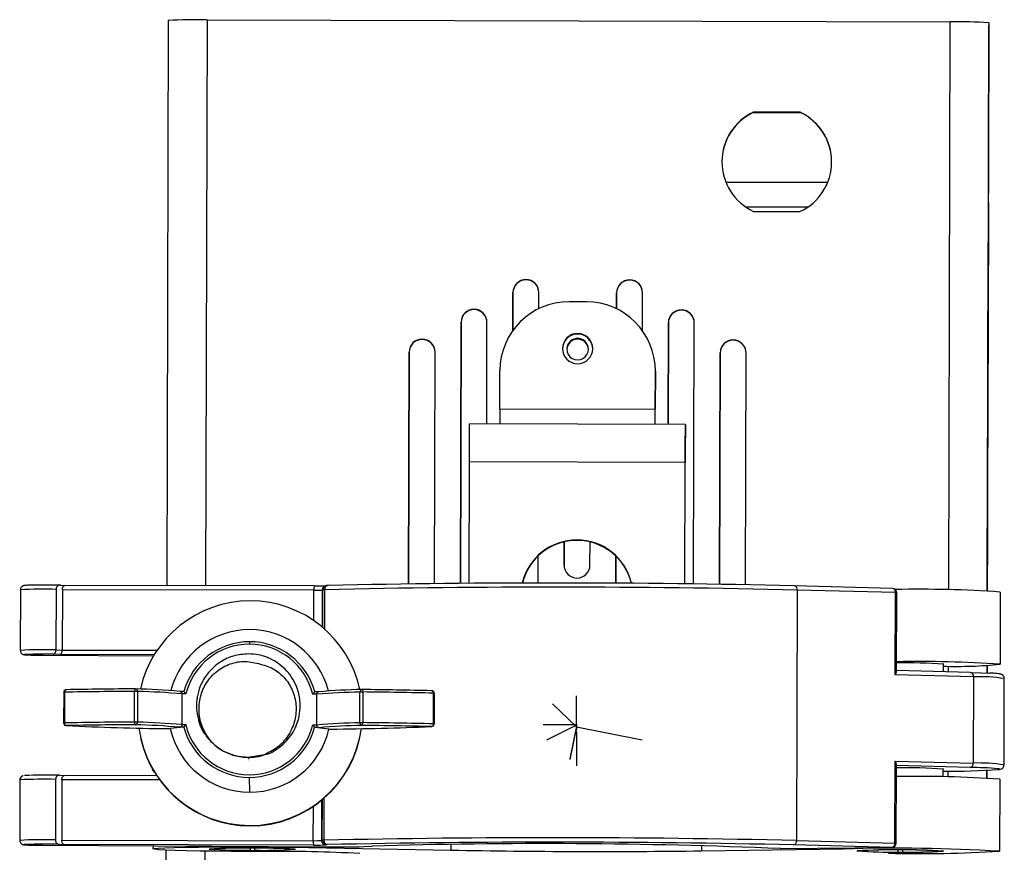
# Model space of a CAD drawing. Header units: millimetres. Extents: x -158 to 45, y -377 to 44.
# Tile 9 of 9: x -86 to 28, y -53 to 44. Entities that reach past the tile are written whole.
import ezdxf

# ---------------------------------------------------------------- set-up
doc = ezdxf.new("R2010")
doc.units = ezdxf.units.MM
doc.header["$PDSIZE"] = -1

msp = doc.modelspace()

# ---------------------------------------------------------------- linework, layer by layer
at = {"color": 7, "linetype": 'Continuous', "lineweight": 25}
for p, q in [((-68.38, 43.49), (-68.56, -21.91)), ((-63.88, 43.58), (-64.06, -21.91)), ((-63.88, 43.58), (22.12, 43.34)), ((22.12, 43.34), (21.94, -22.4)), ((26.62, 43.23), (26.44, -22.52)), ((26.57, 26.12), (26.61, 42.4)), ((26.61, 42.4), (26.62, 42.79)), ((26.62, 43.23), (26.62, 42.95)), ((4.78, 32.89), (-0.61, 32.91)), ((-0.61, 32.87), (-0.61, 32.91)), ((-0.61, 32.87), (4.78, 32.86)), ((4.78, 32.86), (4.78, 32.89)), ((-3.83, 24.81), (7.96, 24.78)), ((-1.55, 21.94), (5.66, 21.92)), ((26.56, 21.83), (26.44, -22.52)), ((-0.64, 21.41), (4.75, 21.4)), ((26.49, -1.89), (26.56, 20.91)), ((26.56, 20.84), (26.49, -1.96)), ((26.54, 14.75), (26.56, 20.98)), ((26.56, 20.91), (26.54, 14.68)), ((-26.97, 13.49), (-26.97, 13.52)), ((-14.97, 13.46), (-14.97, 13.49)), ((-28.47, 12.03), (-28.48, 7.64)), ((-28.48, 7.64), (-28.47, 11.99)), ((-28.47, 11.99), (-28.47, 12.03)), ((-25.47, 10.16), (-25.47, 12.02)), ((-25.47, 11.98), (-25.47, 12.02)), ((-16.47, 11.99), (-16.47, 10.14)), ((-16.47, 11.96), (-16.47, 11.99)), ((-16.47, 10.14), (-16.47, 11.96)), ((-13.48, 7.6), (-13.47, 11.99)), ((-13.47, 11.95), (-13.47, 11.99)), ((-19.97, 10.95), (-21.97, 10.96)), ((-32.97, 10.04), (-32.97, 10.08)), ((-8.97, 9.98), (-8.97, 10.01)), ((-34.48, 8.58), (-34.56, -21.64)), ((-34.56, -21.64), (-34.48, 8.55)), ((-34.48, 8.55), (-34.48, 8.58)), ((-31.51, -3.19), (-31.48, 8.57)), ((-31.48, 8.54), (-31.48, 8.57)), ((-10.48, 8.52), (-10.51, -3.25)), ((-10.51, -3.25), (-10.48, 8.48)), ((-10.48, 8.48), (-10.48, 8.52)), ((-7.56, -21.72), (-7.48, 8.51)), ((-7.48, 8.47), (-7.48, 8.51)), ((26.45, -18.25), (26.52, 8.75)), ((26.52, 8.68), (26.45, -18.32)), ((26.45, -18.53), (26.52, 8.47)), ((26.52, 8.4), (26.45, -18.6)), ((26.49, -2.17), (26.52, 8.33)), ((26.52, 8.26), (26.49, -2.24)), ((-38.98, 6.59), (-38.98, 6.63)), ((-20.98, 6.62), (-20.98, 6.72)), ((-2.98, 6.5), (-2.98, 6.53)), ((-40.49, 5.13), (-40.56, -21.7)), ((-40.56, -21.7), (-40.49, 5.1)), ((-40.49, 5.1), (-40.49, 5.13)), ((-37.56, -21.67), (-37.49, 5.13)), ((-37.49, 5.09), (-37.49, 5.13)), ((-4.49, 5.04), (-4.56, -21.76)), ((-4.56, -21.76), (-4.49, 5)), ((-4.49, 5), (-4.49, 5.04)), ((-1.56, -21.81), (-1.49, 5.03)), ((-1.49, 4.99), (-1.49, 5.03)), ((-30.01, -1.44), (-29.99, 2.98)), ((-11.99, 2.93), (-12.01, -1.49)), ((-12.01, -1.55), (-11.99, 2.87)), ((-11.99, 2.87), (-11.99, 2.93)), ((-30.01, -1.44), (-12.01, -1.49)), ((-8.51, -3.25), (-33.51, -3.19)), ((-8.52, -5.82), (-8.51, -3.33)), ((-8.51, -3.26), (-8.51, -3.33)), ((-8.52, -5.75), (-8.52, -5.82)), ((-33.56, -21.64), (-33.52, -7.58)), ((-8.52, -7.65), (-33.52, -7.58)), ((-8.56, -21.7), (-8.52, -7.65)), ((-8.56, -21.7), (-8.52, -7.71)), ((26.44, -22.52), (26.48, -7.89)), ((26.48, -7.96), (26.44, -22.52)), ((26.44, -22.52), (26.48, -8.17)), ((26.48, -8.24), (26.44, -22.52)), ((-22.55, -16.84), (-22.56, -19.52)), ((-22.56, -19.52), (-22.55, -16.84)), ((-19.56, -19.52), (-19.55, -16.85)), ((-25.56, -21.61), (-25.55, -18.47)), ((-16.55, -18.49), (-16.56, -21.64)), ((-16.56, -21.64), (-16.55, -18.49)), ((-85.49, -22.39), (-85.51, -29.39)), ((-81.36, -22.34), (-81.38, -29.34)), ((-80.87, -21.86), (-80.36, -21.88)), ((-80.63, -22.37), (-80.65, -29.37)), ((-51.51, -22.43), (-80.63, -22.37)), ((-51.49, -21.94), (-80.36, -21.88)), ((-51.52, -25.96), (-51.51, -22.43)), ((-51.49, -21.94), (-51.49, -21.94)), ((-50.55, -22.41), (-50.56, -26.69)), ((-50.48, -22.39), (-50.55, -22.41)), ((-50.49, -26.75), (-50.48, -22.39)), ((-50.29, -22.38), (-50.3, -26.91)), ((-50.11, -21.91), (-50.18, -21.93)), ((-50.1, -21.91), (-50.11, -21.91)), ((4.09, -21.93), (4.1, -21.93)), ((15.48, -22.22), (4.1, -21.93)), ((4.44, -22.42), (4.36, -51.41)), ((15.82, -22.71), (4.44, -22.42)), ((15.79, -32.21), (15.82, -22.71)), ((15.94, -31.87), (15.96, -22.72)), ((27.94, -22.65), (27.91, -31)), ((-81.38, -29.34), (-80.65, -29.37)), ((-80.65, -29.37), (-69.67, -29.39)), ((-82.86, -29.95), (-70.08, -30.03)), ((-82.86, -29.95), (-82.86, -29.95)), ((-82.86, -29.95), (-70.08, -30.03)), ((-80.94, -29.88), (-81.72, -29.84)), ((-70, -29.9), (-80.94, -29.88)), ((-70.08, -30.03), (-70.08, -30.04)), ((24.5, -31.95), (15.94, -31.73)), ((21.34, -30.96), (21.34, -31.87)), ((21.34, -31), (21.41, -30.98)), ((21.91, -31.22), (21.91, -31.88)), ((26.41, -31.13), (26.41, -32.01)), ((26.41, -32.01), (26.41, -31.13)), ((26.41, -31.13), (26.41, -32.01)), ((26.41, -32.01), (26.41, -31.13)), ((26.41, -31.13), (26.41, -32.01)), ((26.41, -31.13), (26.41, -32.01)), ((26.41, -32.01), (26.41, -31.13)), ((26.41, -31.13), (26.41, -32.01)), ((26.41, -32.01), (26.41, -31.13)), ((26.41, -31.13), (26.41, -32.01)), ((24.84, -32.44), (15.79, -32.21)), ((24.84, -32.44), (24.81, -42.44)), ((28.38, -42.65), (28.41, -32.65)), ((-72.28, -37.7), (-72.27, -34.15)), ((-71.93, -34.15), (-71.94, -37.7)), ((-66.58, -34.15), (-67.05, -34.15)), ((-50.9, -34.19), (-51.4, -34.19)), ((-46.24, -33.73), (-46.25, -33.68)), ((-46.19, -33.93), (-46.24, -33.73)), ((-45.95, -33.92), (-45.94, -33.92)), ((-80.48, -34.25), (-80.49, -37.8)), ((-80.4, -34.25), (-80.4, -37.8)), ((-66.8, -34.44), (-66.81, -37.99)), ((-66.35, -34.44), (-66.8, -34.44)), ((-53.26, -34.44), (-53.26, -34.43)), ((-53.25, -34.48), (-53.25, -34.47)), ((-53.24, -34.52), (-53.24, -34.51)), ((-53.23, -34.56), (-53.23, -34.55)), ((-53.22, -34.6), (-53.22, -34.59)), ((-53.21, -34.63), (-53.22, -34.63)), ((-53.2, -34.67), (-53.21, -34.67)), ((-53.2, -34.71), (-53.2, -34.71)), ((-53.19, -34.75), (-53.19, -34.75)), ((-53.18, -34.79), (-53.18, -34.79)), ((-53.17, -34.83), (-53.17, -34.83)), ((-51.2, -34.48), (-51.65, -34.48)), ((-51.2, -34.48), (-51.21, -38.03)), ((-46.2, -37.77), (-46.19, -34.22)), ((-45.85, -34.22), (-45.86, -37.77)), ((-37.68, -37.91), (-37.67, -34.36)), ((-37.59, -34.36), (-37.6, -37.91)), ((-64.95, -37.16), (-64.95, -37.17)), ((-64.94, -37.2), (-64.94, -37.21)), ((-64.93, -37.24), (-64.93, -37.25)), ((-64.92, -37.28), (-64.92, -37.29)), ((-64.91, -37.32), (-64.91, -37.33)), ((-64.9, -37.36), (-64.9, -37.37)), ((-64.89, -37.4), (-64.89, -37.4)), ((-64.88, -37.44), (-64.88, -37.44)), ((-64.87, -37.48), (-64.87, -37.48)), ((-64.86, -37.52), (-64.86, -37.52)), ((-64.85, -37.56), (-64.85, -37.56)), ((-64.84, -37.6), (-64.84, -37.6)), ((-80.21, -38.1), (-80.19, -38.1)), ((-68.38, -38.45), (-68.16, -38.45)), ((-68.38, -38.45), (-68.16, -38.45)), ((-68.38, -38.45), (-68.38, -38.45)), ((-66.6, -38.3), (-68.15, -38.45)), ((-66.6, -38.3), (-67.05, -38.3)), ((-66.81, -37.99), (-66.36, -37.99)), ((-51.66, -38.03), (-51.21, -38.03)), ((-50.96, -38.34), (-51.41, -38.34)), ((-49.79, -38.5), (-51.41, -38.34)), ((-49.78, -38.5), (-49.55, -38.5)), ((-49.78, -38.5), (-49.55, -38.5)), ((-49.55, -38.5), (-49.55, -38.5)), ((-37.9, -38.21), (-37.88, -38.21)), ((-71.55, -39.64), (-71.54, -39.69)), ((-57.28, -41.5), (-59.12, -41.78)), ((-59.12, -41.78), (-59.12, -41.78)), ((-59.12, -41.81), (-59.11, -41.82)), ((-59.11, -41.85), (-59.11, -41.86)), ((-59.1, -41.89), (-59.1, -41.9)), ((-59.09, -41.93), (-59.09, -41.94)), ((-59.08, -41.97), (-59.08, -41.98)), ((-59.07, -42.01), (-59.07, -42.02)), ((-59.06, -42.05), (-59.06, -42.06)), ((-59.04, -42.13), (-59.04, -42.14)), ((-59.03, -42.17), (-59.03, -42.18)), ((-59.02, -42.21), (-59.02, -42.22)), ((15.74, -51.7), (15.76, -42.21)), ((15.76, -42.21), (24.81, -42.44)), ((15.88, -51.71), (15.91, -42.57)), ((24.46, -42.95), (15.91, -42.73)), ((21.31, -43.11), (21.31, -44.04)), ((21.31, -43.15), (21.36, -43.14)), ((21.36, -43.12), (21.36, -43.14)), ((26.38, -43.28), (26.38, -44.16)), ((26.38, -43.28), (26.38, -44.16)), ((26.38, -44.16), (26.38, -43.28)), ((26.38, -43.28), (26.38, -44.16)), ((26.38, -44.16), (26.38, -43.28)), ((26.38, -43.28), (26.38, -44.16)), ((26.38, -44.16), (26.38, -43.28)), ((26.38, -43.28), (26.38, -44.16)), ((26.38, -44.16), (26.38, -43.28)), ((26.38, -43.28), (26.38, -44.16)), ((-85.55, -44.39), (-85.57, -51.38)), ((-85.54, -44.38), (-85.55, -44.39)), ((-81.42, -44.33), (-81.44, -51.33)), ((-80.93, -43.85), (-80.42, -43.88)), ((-80.69, -44.36), (-80.71, -51.36)), ((-69.38, -44.39), (-80.69, -44.36)), ((-69.72, -43.9), (-80.42, -43.88)), ((-59.02, -44.09), (-58.99, -45.81)), ((21.88, -43.37), (21.88, -44.05)), ((27.88, -44.3), (27.85, -52.65)), ((-50.56, -51.38), (-50.54, -46.67)), ((-50.36, -46.52), (-50.37, -51.37)), ((-51.59, -51.42), (-51.58, -47.46)), ((-50.62, -46.73), (-50.63, -51.4)), ((-58.94, -49.66), (-58.92, -49.71)), ((-82.92, -51.95), (-50.3, -52.14)), ((-82.92, -51.95), (-50.3, -52.14)), ((-82.92, -51.95), (-82.92, -51.95)), ((-80.95, -51.85), (-80.44, -51.87)), ((-80.71, -51.36), (-51.59, -51.42)), ((-51.57, -51.93), (-80.44, -51.87)), ((-70.14, -52.03), (-70.15, -52.38)), ((-63.58, -52.38), (-63.58, -52.39)), ((-58.9, -52.29), (-58.9, -52.52)), ((-58.39, -52.29), (-58.39, -52.52)), ((-53.72, -52.4), (-53.72, -52.42)), ((-52.1, -52.13), (-52.1, -52.21)), ((-52.1, -52.21), (-35.66, -52.52)), ((-50.63, -51.4), (-50.56, -51.38)), ((-50.3, -52.14), (-50.3, -52.14)), ((-50.06, -51.88), (-50.13, -51.9)), ((-45.71, -52.1), (-44.81, -52.07)), ((-45.69, -52.1), (-45.71, -52.1)), ((-45.69, -52.1), (-44.78, -52.07)), ((-44.78, -52.07), (-44.81, -52.07)), ((-35.65, -51.86), (-35.66, -52.52)), ((-6.63, -51.98), (-6.64, -52.6)), ((-6.64, -52.6), (9.81, -52.38)), ((2.45, -52.34), (2.5, -52.34)), ((2.5, -52.34), (15.38, -52.21)), ((2.51, -52.34), (2.5, -52.34)), ((2.51, -52.34), (15.39, -52.21)), ((15.38, -52.21), (4.01, -51.92)), ((4.36, -51.41), (15.74, -51.7)), ((9.81, -52.27), (9.81, -52.38)), ((15.39, -52.21), (15.38, -52.21)), ((-68.65, -52.51), (-68.83, -121.47)), ((-64.15, -52.63), (-64.33, -121.37)), ((-58.9, -52.52), (-58.9, -52.52)), ((-58.39, -52.52), (-58.39, -52.52)), ((11.42, -52.58), (11.42, -52.6)), ((16.1, -52.5), (16.1, -52.73)), ((16.1, -52.73), (16.1, -52.73)), ((16.61, -52.5), (16.61, -52.73)), ((16.61, -52.73), (16.61, -52.73)), ((21.28, -52.61), (21.28, -52.63))]:
    msp.add_line(p, q, dxfattribs=at)
at = {"color": 7, "linetype": 'Continuous'}
for p, q in [((-21.11, -38.51), (-21.1, -34.65)), ((-21.11, -38.26), (-23.91, -35.59)), ((-21.11, -38.01), (-24.97, -38)), ((-21.11, -38.06), (-24.58, -39.77)), ((-21.11, -38.17), (-21.88, -41.95)), ((-21.11, -38.23), (-21.87, -42.02)), ((-21.11, -38.01), (-21.11, -37.83)), ((-21.11, -38.06), (-21.11, -37.88)), ((-21.11, -38.17), (-21.11, -38.35)), ((-21.11, -38.23), (-13.52, -39.76)), ((-21.11, -38.26), (-21.11, -38.44)), ((-21.11, -38.51), (-21.11, -38.33)), ((-21.11, -38.9), (-21.11, -38.72)), ((-21.11, -38.9), (-21.12, -42.77))]:
    msp.add_line(p, q, dxfattribs=at)
at = {"color": 7, "linetype": 'Continuous', "lineweight": 25, "flags": 128}
for points in [[(26.62, 42.79), (26.62, 42.83), (26.62, 42.86), (26.62, 42.88), (26.62, 42.9), (26.62, 42.92), (26.62, 42.93), (26.62, 42.94), (26.62, 42.95)], [(26.59, 31.94), (26.59, 32.11), (26.59, 32.63), (26.59, 33.45), (26.59, 34.47), (26.6, 35.56), (26.6, 36.6), (26.6, 37.45), (26.6, 38.02), (26.6, 38.24)], [(26.6, 38.24), (26.6, 38.07), (26.6, 37.55), (26.6, 36.73), (26.6, 35.71), (26.59, 34.62), (26.59, 33.58), (26.59, 32.72), (26.59, 32.16), (26.59, 31.94)], [(26.56, 21.83), (26.56, 22.51), (26.56, 23.18), (26.56, 23.83), (26.57, 24.42), (26.57, 24.97), (26.57, 25.44), (26.57, 25.82), (26.57, 26.12)], [(26.56, 20.98), (26.56, 21.56), (26.56, 22.03), (26.56, 22.35), (26.56, 22.45), (26.56, 22.32), (26.56, 21.98), (26.56, 21.49), (26.56, 20.91)], [(26.56, 20.91), (26.56, 21.49), (26.56, 21.97), (26.56, 22.28), (26.56, 22.38), (26.56, 22.25), (26.56, 21.92), (26.56, 21.42), (26.56, 20.84)], [(26.52, 7.89), (26.52, 8.05), (26.52, 8.57), (26.52, 9.4), (26.53, 10.42), (26.53, 11.51), (26.53, 12.55), (26.54, 13.4), (26.54, 13.97), (26.54, 14.18)], [(26.54, 14.18), (26.54, 14.02), (26.54, 13.49), (26.53, 12.67), (26.53, 11.65), (26.53, 10.56), (26.52, 9.52), (26.52, 8.67), (26.52, 8.1), (26.52, 7.89)], [(26.54, 14.68), (26.54, 14.1), (26.54, 13.63), (26.53, 13.31), (26.53, 13.21), (26.53, 13.34), (26.54, 13.67), (26.54, 14.17), (26.54, 14.75)], [(26.52, 8.75), (26.52, 9.32), (26.53, 9.8), (26.53, 10.11), (26.53, 10.21), (26.53, 10.08), (26.52, 9.75), (26.52, 9.25), (26.52, 8.68)], [(26.52, 8.47), (26.52, 9.04), (26.52, 9.52), (26.53, 9.83), (26.53, 9.93), (26.53, 9.8), (26.52, 9.47), (26.52, 8.97), (26.52, 8.4)], [(26.52, 8.33), (26.52, 8.9), (26.52, 9.38), (26.52, 9.69), (26.53, 9.79), (26.52, 9.66), (26.52, 9.33), (26.52, 8.83), (26.52, 8.26)], [(-30.01, -1.44), (-30.01, -1.83), (-30.01, -2.2), (-30.01, -2.55), (-30.01, -2.84), (-30.01, -3.08), (-30.01, -3.2)], [(-12.01, -3.24), (-12.01, -3.13), (-12.01, -2.89), (-12.01, -2.59), (-12.01, -2.25), (-12.01, -1.88), (-12.01, -1.49)], [(-12.01, -3.24), (-12.01, -2.43), (-12.01, -1.55)], [(26.49, -1.96), (26.49, -2.53), (26.49, -3.01), (26.49, -3.32), (26.49, -3.42), (26.49, -3.3), (26.49, -2.96), (26.49, -2.47), (26.49, -1.89)], [(26.49, -2.24), (26.49, -2.81), (26.49, -3.29), (26.49, -3.6), (26.49, -3.7), (26.49, -3.58), (26.49, -3.24), (26.49, -2.75), (26.49, -2.17)], [(-33.52, -7.58), (-33.52, -6.71), (-33.52, -5.87), (-33.52, -5.1), (-33.51, -4.43), (-33.51, -3.89), (-33.51, -3.49), (-33.51, -3.25), (-33.51, -3.19)], [(-8.51, -3.26), (-8.51, -3.32), (-8.51, -3.56), (-8.51, -3.96), (-8.51, -4.5), (-8.52, -5.17), (-8.52, -5.94), (-8.52, -6.77), (-8.52, -7.65)], [(-8.52, -7.71), (-8.52, -7.32), (-8.52, -6.95), (-8.52, -6.6), (-8.52, -6.31), (-8.52, -6.07), (-8.52, -5.89), (-8.52, -5.78), (-8.52, -5.75)], [(26.48, -7.89), (26.48, -7.32), (26.48, -6.84), (26.48, -6.52), (26.48, -6.42), (26.48, -6.55), (26.48, -6.89), (26.48, -7.38), (26.48, -7.96)], [(26.48, -8.17), (26.48, -7.6), (26.48, -7.12), (26.48, -6.8), (26.48, -6.7), (26.48, -6.83), (26.48, -7.17), (26.48, -7.66), (26.48, -8.24)], [(26.45, -18.32), (26.45, -18.89), (26.45, -19.37), (26.44, -19.68), (26.44, -19.78), (26.44, -19.65), (26.45, -19.32), (26.45, -18.82), (26.45, -18.25)], [(26.45, -18.6), (26.45, -19.17), (26.44, -19.65), (26.44, -19.96), (26.44, -20.06), (26.44, -19.93), (26.44, -19.6), (26.45, -19.1), (26.45, -18.53)], [(-84.77, -29.87), (-84.8, -29.87), (-85.01, -29.89), (-84.88, -29.91), (-84.44, -29.93), (-83.73, -29.95), (-82.86, -29.95)], [(24.49, -31.95), (25.75, -31.99), (26.72, -32.03)], [(-72.17, -33.86), (-72.19, -33.86), (-72.21, -33.88), (-72.23, -33.9), (-72.24, -33.94), (-72.25, -33.98), (-72.26, -34.03), (-72.27, -34.09), (-72.27, -34.15)], [(-45.85, -34.22), (-45.85, -34.16), (-45.86, -34.1), (-45.87, -34.05), (-45.88, -34.01), (-45.89, -33.97), (-45.91, -33.94), (-45.93, -33.93), (-45.94, -33.92)], [(-72.28, -37.7), (-72.28, -37.76), (-72.27, -37.81), (-72.26, -37.87), (-72.25, -37.91), (-72.24, -37.95), (-72.22, -37.98), (-72.2, -38), (-72.19, -38)], [(27.84, -43.17), (27.88, -43.14), (27.78, -43.11), (27.67, -43.1)], [(-84.86, -51.86), (-85.07, -51.88), (-84.95, -51.9), (-84.5, -51.92), (-83.79, -51.94), (-82.92, -51.95)], [(-57.31, -52.68), (-59.24, -52.67), (-61.15, -52.66), (-62.99, -52.64), (-64.71, -52.62), (-66.26, -52.59), (-67.59, -52.55), (-68.67, -52.51), (-69.47, -52.47), (-69.97, -52.42), (-70.15, -52.38), (-70, -52.33), (-69.53, -52.29), (-68.76, -52.25), (-67.7, -52.22), (-66.39, -52.19), (-64.86, -52.17), (-63.15, -52.15), (-61.32, -52.14), (-59.41, -52.14), (-57.48, -52.14), (-55.58, -52.16), (-53.77, -52.18), (-52.1, -52.21)]]:
    msp.add_lwpolyline(points, dxfattribs=at)
at = {"color": 7, "linetype": 'Continuous', "lineweight": 25}
for centre, radius, start, end in [((-65.14, -4.72), 48.32, 88.5096, 93.849), ((23.11, -4.96), 48.32, 85.837, 91.1764), ((2.07, 27.15), 6.35, 114.9387, 244.7473), ((2.07, 27.12), 6.35, 114.9396, 179.8478), ((2.07, 27.15), 6.35, 294.9387, 64.7473), ((2.07, 27.12), 6.35, 359.8542, 64.7461), ((-26.97, 12.02), 1.5, 89.8352, 179.8352), ((-26.97, 11.99), 1.5, 89.8352, 179.8352), ((-26.97, 11.99), 1.5, 359.8508, 89.8508), ((-26.97, 12.02), 1.5, 359.8508, 89.8508), ((-14.97, 11.99), 1.5, 89.8352, 179.8352), ((-14.97, 11.96), 1.5, 89.8352, 179.8352), ((-14.97, 11.96), 1.5, 359.8508, 89.8508), ((-14.97, 11.99), 1.5, 359.8508, 89.8508), ((-21.99, 2.96), 8, 89.8352, 179.8352), ((-19.99, 2.95), 8, 359.8508, 89.8508), ((-32.98, 8.58), 1.5, 89.8352, 179.8352), ((-32.98, 8.54), 1.5, 89.8352, 179.8352), ((-32.98, 8.58), 1.5, 359.8508, 89.8508), ((-32.98, 8.54), 1.5, 359.8508, 89.8508), ((-8.98, 8.51), 1.5, 89.8352, 179.8352), ((-8.98, 8.48), 1.5, 89.8352, 179.8352), ((-8.98, 8.51), 1.5, 359.8508, 89.8508), ((-8.98, 8.48), 1.5, 359.8508, 89.8508), ((-20.99, 5.53), 1.75, 359.8556, 179.8305), ((-20.99, 5.47), 1.75, 359.8556, 179.8305), ((-38.99, 5.13), 1.5, 89.8352, 179.8352), ((-38.99, 5.09), 1.5, 89.8352, 179.8352), ((-38.99, 5.13), 1.5, 359.8508, 89.8508), ((-38.99, 5.09), 1.5, 359.8508, 89.8508), ((-20.99, 5.47), 1.25, 89.8305, 269.8555), ((-20.99, 5.37), 1.25, 89.8354, 177.4357), ((-20.99, 5.47), 1.25, 269.8305, 89.8555), ((-20.99, 5.37), 1.25, 2.2659, 89.8506), ((-2.99, 5.03), 1.5, 89.8352, 179.8352), ((-2.99, 5), 1.5, 89.8352, 179.8352), ((-2.99, 5.03), 1.5, 359.8508, 89.8508), ((-2.99, 5), 1.5, 359.8508, 89.8508), ((-20.99, 5.53), 1.75, 179.8556, 359.8305), ((-21.07, -23.11), 6.5, 13.017, 166.6779), ((-21.07, -23.17), 6.5, 13.5462, 166.1488), ((-21.06, -19.52), 1.5, 179.8556, 359.8305), ((-23.81, -1210.45), 1188.85, 88.65534, 91.25681), ((-82.84, -67.77), 45.46, 88.1326, 93.3478), ((-48.08, -22.31), 3.43, 173.76, 181.9282), ((-51.27, -9.99), 12.44, 268.8965, 273.3257), ((-51.19, 5.21), 27.15, 269.3659, 272.1906), ((-50.05, -22.41), 0.498, 104.8599, 179.9239), ((-49.98, -22.39), 0.498, 104.8599, 179.9239), ((-50.29, -23.96), 1.58, 90.1021, 96.7807), ((-49.84, -22.34), 0.451, 95.3523, 185.3922), ((-23.85, -1227.61), 1205.53, 88.65534, 91.25681), ((4.01, -22.36), 0.439, 351.5436, 77.4389), ((15.46, -22.72), 0.5, 359.843, 88.5241), ((15.38, -22.65), 0.439, 351.5436, 77.4389), ((18.49, -158.6), 136.28, 86.0262, 91.1305), ((15.84, -23.49), 0.775, 81.1362, 92.1624), ((-58.9, -36.67), 13, 89.8461, 167.602), ((-58.9, -36.66), 13, 12.1349, 89.8572), ((-58.96, -36.4), 9.41, 14.1957, 165.5564), ((-59, -36.25), 7.85, 89.8471, 164.5741), ((-39.12, -28.68), 19.86, 179.1717, 179.9988), ((-59, -36.24), 7.85, 15.1129, 89.8567), ((-82.86, -74.78), 45.46, 88.1326, 93.3476), ((-59, -36.24), 7.56, 89.8468, 166.2583), ((-59, -36.24), 7.56, 13.4283, 89.857), ((-82.75, -98.91), 69.07, 89.1492, 91.6758), ((18.54, -165.8), 135.12, 86.0208, 91.1), ((16.87, -106.23), 75.39, 86.5471, 90.7074), ((22.9, 19.47), 50.72, 268.2393, 275.6719), ((24.4, -32.38), 0.439, 351.5436, 77.4389), ((25.45, -52.63), 20.19, 81.5695, 91.729), ((-80.18, -34.25), 0.3, 91.2362, 179.843), ((-80.14, -34.21), 0.262, 99.2447, 187.9022), ((-70.25, -540.85), 506.71, 90.2282, 91.147), ((-70.19, -532.96), 499.11, 90.2282, 91.147), ((-72.2, -43.89), 9.75, 88.4203, 90.4052), ((-72.18, -34.16), 0.3, 87.9986, 89.843), ((-72.2, -34.13), 0.271, 354.2309, 84.2482), ((-73.8, -107.62), 73.78, 84.7461, 88.739), ((-73.69, -111.14), 77.01, 84.8633, 88.6921), ((-44.84, -101.89), 67.97, 90.9295, 95.152), ((-45.92, -34.2), 0.273, 97.6586, 185.0928), ((-45.94, -34.22), 0.3, 89.4151, 91.7312), ((-50.64, -543.63), 509.72, 88.5661, 89.472), ((-37.93, -34.32), 0.261, 351.5777, 80.0693), ((-37.89, -34.36), 0.3, 359.843, 88.4804), ((-80.41, -34.75), 0.505, 88.4445, 97.9364), ((-44.97, -105.23), 71.02, 90.9809, 95.0264), ((-45.97, -43.85), 9.63, 89.2893, 91.2902), ((-50.62, -551.68), 517.49, 88.5661, 89.472), ((-37.66, -34.91), 0.557, 82.1738, 91.0274), ((-80.19, -37.8), 0.3, 179.843, 266.7576), ((-80.42, -38.3), 0.505, 88.4445, 97.9364), ((-80.19, -37.8), 0.3, 193.2535, 269.8581), ((-80.13, -37.83), 0.276, 172.5365, 257.9318), ((-70.26, -544.4), 506.71, 90.2282, 91.147), ((-70.2, -537.11), 499.11, 90.2282, 91.147), ((-64.2, 302.91), 341.39, 267.3161, 269.2986), ((-72.21, -47.44), 9.75, 88.4203, 90.4052), ((-72.22, -37.73), 0.281, 277.4761, 4.9513), ((-73.81, -111.77), 73.78, 84.7461, 88.739), ((-73.7, -114.69), 77.01, 84.8633, 88.6921), ((-58.9, -36.66), 13, 187.607, 269.8584), ((-58.96, -36.4), 9.41, 192.5854, 269.8571), ((-59, -36.24), 7.85, 195.1129, 269.8567), ((-59, -36.23), 7.56, 193.4384, 346.2625), ((-59, -36.24), 7.85, 269.8471, 344.5741), ((-58.96, -36.4), 9.42, 269.8467, 347.101), ((-58.9, -36.66), 13, 269.8451, 352.0917), ((-58.89, -36.71), 13, 269.845, 352.3008), ((-44.98, -108.78), 71.02, 90.9809, 95.0264), ((-44.85, -106.04), 67.97, 90.9295, 95.152), ((-51.81, 289.5), 328.01, 270.3951, 272.432), ((-45.98, -47.4), 9.63, 89.2893, 91.2902), ((-45.92, -37.79), 0.282, 174.9032, 262.4984), ((-46.2, -37.83), 0.342, 315.3541, 11.1068), ((-50.65, -547.78), 509.72, 88.5661, 89.472), ((-50.63, -555.23), 517.49, 88.5661, 89.472), ((-37.95, -37.94), 0.275, 282.164, 7.332), ((-37.9, -37.91), 0.3, 273.0248, 359.843), ((-37.67, -38.46), 0.557, 82.1738, 91.0274), ((-58.89, -36.71), 13, 193.2545, 269.8571), ((-59.11, -35.78), 6, 224.4811, 269.8526), ((-59.11, -35.78), 6, 269.8505, 287.69), ((-69.74, -43.03), 0.5, 196.741, 238.4111), ((17.06, -104.03), 61.05, 85.956, 91.0765), ((22.33, 29.53), 72.91, 269.1982, 274.3314), ((24.36, -42.5), 0.458, 282.7841, 7.5997), ((23.98, -88.04), 45.1, 85.3064, 89.3916), ((25.42, -62.61), 20.18, 81.5638, 91.7326), ((-85.04, -44.38), 0.498, 110.7351, 179.9422), ((-82.84, -100.26), 55.95, 88.5452, 92.7707), ((-82.61, -98.46), 54.63, 88.2358, 92.5473), ((18.5, -179.1), 135.12, 86.0208, 91.1), ((-23.93, -1256.61), 1205.53, 88.65534, 91.25681), ((-82.92, -96.8), 45.49, 88.1339, 93.3453), ((-82.74, -117.85), 66.02, 88.4538, 91.8446), ((-58.88, -138.61), 86.34, 86.5232, 93.1628), ((-58.41, 33.79), 86.34, 266.5232, 273.1628), ((-58.88, -137.4), 85.13, 86.5232, 93.1628), ((-59.9, -3.29), 49.24, 265.7148, 271.155), ((-58.88, -136.88), 84.62, 86.5232, 93.1628), ((-59.89, -3.59), 48.94, 265.7148, 271.155), ((-57.13, -3.3), 49.24, 268.531, 273.9713), ((-57.14, -3.6), 48.94, 268.531, 273.9713), ((-51.35, -38.98), 12.44, 268.8965, 273.3257), ((-47.68, -51.55), 3.91, 178.0437, 185.5503), ((-51.21, -33.27), 18.66, 268.8965, 273.3257), ((-50.13, -51.4), 0.5, 179.762, 269.6048), ((-50.37, -52.95), 1.58, 90.1021, 96.7807), ((-50.06, -51.38), 0.5, 179.762, 269.6048), ((-49.9, -51.41), 0.469, 174.7919, 262.3083), ((-49.1, 67.55), 119.7, 269.4222, 271.6217), ((-49.97, -52.67), 0.792, 90.1021, 96.7807), ((-23.89, -1240.44), 1188.85, 88.65534, 91.25681), ((-24.88, -696.41), 644.65, 87.5652, 91.77097), ((2.5, -51.84), 0.5, 264.175, 270.5701), ((3.91, -51.47), 0.458, 282.7841, 7.5997), ((15.74, -259.12), 206.83, 86.6424, 91.6427), ((15.28, -51.77), 0.458, 282.7841, 7.5997), ((15.38, -51.71), 0.5, 270.5701, 359.843), ((15.77, -52.48), 0.775, 81.1362, 92.1624), ((-55.07, -205.88), 153.22, 86.6785, 90.839), ((-18.48, 919.67), 972.34, 268.98797, 270.69804), ((16.12, -138.81), 86.34, 86.5232, 93.1628), ((16.59, 33.58), 86.34, 266.5232, 273.1628), ((16.12, -137.61), 85.13, 86.5232, 93.1628), ((15.1, -3.5), 49.24, 265.7148, 271.155), ((16.12, -137.09), 84.62, 86.5232, 93.1628), ((15.11, -3.8), 48.94, 265.7148, 271.155), ((18.88, 89.34), 142.26, 268.4456, 273.6185), ((17.87, -3.51), 49.24, 268.531, 273.9713), ((17.86, -3.81), 48.94, 268.531, 273.9713)]:
    msp.add_arc(centre, radius, start, end, dxfattribs=at)
for points, knots in [([(-83.82, -21.85), (-83.98, -21.85), (-84.39, -21.85), (-84.82, -21.87), (-84.97, -21.88), (-85.1, -21.9), (-85.19, -21.93), (-85.29, -21.98), (-85.4, -22.08), (-85.48, -22.23), (-85.49, -22.34), (-85.49, -22.39)], [0, 0, 0, 0, 0.192383, 0.470808, 0.722337, 0.769231, 0.802372, 0.841996, 0.891826, 0.948272, 1, 1, 1, 1]), ([(-80.82, -21.86), (-80.93, -21.86), (-81.27, -21.85), (-81.95, -21.84), (-82.8, -21.84), (-83.46, -21.84), (-83.75, -21.85), (-83.82, -21.85)], [0, 0, 0, 0, 0.135439, 0.396822, 0.658428, 0.91997, 1, 1, 1, 1]), ([(-80.87, -21.86), (-80.97, -21.86), (-81.1, -21.87), (-81.24, -21.98), (-81.3, -22.07), (-81.34, -22.17), (-81.35, -22.26), (-81.36, -22.31), (-81.36, -22.34)], [0, 0, 0, 0, 0.498082, 0.630758, 0.749054, 0.874724, 0.938588, 1, 1, 1, 1]), ([(-80.63, -22.37), (-80.63, -22.32), (-80.62, -22.23), (-80.59, -22.09), (-80.53, -21.98), (-80.45, -21.89), (-80.39, -21.89), (-80.36, -21.88)], [0, 0, 0, 0, 0.166884, 0.350031, 0.545339, 0.779004, 1, 1, 1, 1]), ([(-49.9, -21.89), (-49.94, -21.89), (-49.98, -21.89), (-50.04, -21.89), (-50.08, -21.9), (-50.1, -21.91), (-50.11, -21.91)], [0, 0, 0, 0, 0.589385, 0.766219, 0.931086, 1, 1, 1, 1]), ([(-85.5, -29.39), (-85.5, -29.43), (-85.51, -29.52), (-85.45, -29.64), (-85.37, -29.75), (-85.28, -29.82), (-85.2, -29.86), (-85.14, -29.88), (-85.08, -29.89), (-85, -29.9), (-84.92, -29.91), (-84.76, -29.92), (-84.7, -29.92)], [0, 0, 0, 0, 0.058226, 0.151249, 0.227377, 0.292677, 0.347827, 0.39438, 0.446547, 0.536506, 0.818153, 1, 1, 1, 1]), ([(-81.72, -29.84), (-81.68, -29.84), (-81.59, -29.82), (-81.49, -29.72), (-81.44, -29.62), (-81.4, -29.53), (-81.38, -29.44), (-81.38, -29.37), (-81.38, -29.34)], [0, 0, 0, 0, 0.2656, 0.499237, 0.627658, 0.753629, 0.877569, 1, 1, 1, 1]), ([(-80.94, -29.88), (-80.9, -29.87), (-80.82, -29.85), (-80.72, -29.71), (-80.66, -29.54), (-80.65, -29.42), (-80.65, -29.37)], [0, 0, 0, 0, 0.289453, 0.587921, 0.805841, 1, 1, 1, 1]), ([(-84.7, -29.92), (-84.62, -29.92), (-84.4, -29.93), (-83.81, -29.95), (-83.24, -29.95), (-82.92, -29.95), (-82.86, -29.95)], [0, 0, 0, 0, 0.211962, 0.582343, 0.926718, 1, 1, 1, 1]), ([(-59.09, -29.8), (-59.68, -29.85), (-60.85, -29.94), (-62.46, -30.72), (-63.74, -31.86), (-64.37, -32.86), (-64.78, -33.78), (-64.96, -34.38), (-65.05, -34.96), (-65.14, -35.71), (-65.09, -36.82), (-64.73, -37.94), (-64.22, -39), (-63.77, -39.53), (-63.39, -39.98)], [0, 0, 0, 0, 0.124945, 0.249854, 0.374691, 0.48596, 0.499552, 0.587656, 0.620174, 0.624603, 0.749468, 0.852503, 0.874589, 1, 1, 1, 1]), ([(-63.39, -39.98), (-63.74, -39.5), (-64.43, -38.53), (-64.88, -36.77), (-64.79, -34.97), (-64.14, -33.29), (-62.99, -31.9), (-61.45, -30.96), (-59.67, -30.55), (-58.5, -30.8), (-57.92, -30.93)], [0, 0, 0, 0, 0.125089, 0.25019, 0.375153, 0.500183, 0.625107, 0.750082, 0.875113, 1, 1, 1, 1]), ([(-57.17, -41.43), (-57.05, -41.41), (-56.59, -41.34), (-56.15, -41.05), (-55.49, -40.62), (-54.63, -39.91), (-53.93, -38.94), (-53.61, -38.23), (-53.56, -38.12), (-53.55, -38.08), (-53.5, -37.97), (-53.37, -37.61), (-53.17, -36.89), (-53.05, -35.68), (-53.21, -34.5), (-53.58, -33.38), (-54.07, -32.46), (-55.07, -31.24), (-56.08, -30.56), (-56.81, -30.26), (-56.84, -30.24), (-56.93, -30.21), (-57.29, -30.07), (-58.02, -29.86), (-58.69, -29.82), (-59.09, -29.8)], [0, 0, 0, 0, 0.02135, 0.082901, 0.091232, 0.16125, 0.281272, 0.298796, 0.300774, 0.303066, 0.307214, 0.321073, 0.371017, 0.440787, 0.536402, 0.580764, 0.650674, 0.720809, 0.860063, 0.860742, 0.861913, 0.865732, 0.879276, 0.929954, 1, 1, 1, 1]), ([(-57.92, -30.93), (-57.34, -31.09), (-56.18, -31.4), (-54.79, -32.6), (-53.86, -34.14), (-53.49, -35.92), (-53.7, -37.72), (-54.47, -39.35), (-55.68, -40.7), (-56.75, -41.23), (-57.28, -41.5)], [0, 0, 0, 0, 0.125262, 0.25021, 0.375265, 0.500215, 0.625265, 0.750186, 0.875186, 1, 1, 1, 1]), ([(15.79, -32.21), (15.84, -32.14), (15.92, -32.02), (15.93, -31.91), (15.93, -31.87)], [0, 0, 0, 0, 0.558867, 1, 1, 1, 1]), ([(28.4, -32.64), (28.4, -32.58), (28.39, -32.46), (28.29, -32.32), (28.19, -32.23), (28.1, -32.18), (27.99, -32.14), (27.86, -32.11), (27.57, -32.08), (27.18, -32.05), (26.81, -32.03), (26.71, -32.03)], [0, 0, 0, 0, 0.035594, 0.072326, 0.106376, 0.143803, 0.200023, 0.321436, 0.584619, 0.89816, 1, 1, 1, 1]), ([(-67.04, -34.15), (-67.01, -34.15), (-66.96, -34.16), (-66.89, -34.2), (-66.84, -34.26), (-66.82, -34.32), (-66.8, -34.38), (-66.8, -34.42), (-66.8, -34.44)], [0, 0, 0, 0, 0.249883, 0.499375, 0.639906, 0.76866, 0.887789, 1, 1, 1, 1]), ([(-66.58, -34.15), (-66.58, -34.15), (-66.58, -34.15), (-66.57, -34.15), (-66.57, -34.16)], [0, 0, 0, 0, 0.509946, 1, 1, 1, 1]), ([(-66.57, -34.16), (-66.56, -34.17), (-66.54, -34.19), (-66.49, -34.26), (-66.42, -34.35), (-66.37, -34.41), (-66.35, -34.44)], [0, 0, 0, 0, 0.232018, 0.499912, 0.714266, 1, 1, 1, 1]), ([(-51.42, -34.2), (-51.43, -34.21), (-51.45, -34.23), (-51.5, -34.3), (-51.57, -34.38), (-51.62, -34.45), (-51.65, -34.48)], [0, 0, 0, 0, 0.231018, 0.499922, 0.709492, 1, 1, 1, 1]), ([(-51.42, -34.2), (-51.41, -34.19), (-51.41, -34.19), (-51.41, -34.19), (-51.4, -34.19)], [0, 0, 0, 0, 0.623818, 1, 1, 1, 1]), ([(-50.94, -34.19), (-50.97, -34.19), (-51.03, -34.2), (-51.1, -34.25), (-51.15, -34.3), (-51.18, -34.36), (-51.19, -34.42), (-51.19, -34.46), (-51.2, -34.48)], [0, 0, 0, 0, 0.249882, 0.499372, 0.639732, 0.768442, 0.88763, 1, 1, 1, 1]), ([(-59.12, -41.78), (-59.16, -41.78), (-59.27, -41.78), (-59.59, -41.77), (-60.31, -41.69), (-61.36, -41.4), (-62.47, -40.81), (-63.41, -40.03), (-64.21, -39.01), (-64.77, -38.02), (-64.86, -37.34), (-64.88, -37.16)], [0, 0, 0, 0, 0.014885, 0.039875, 0.120136, 0.286439, 0.443589, 0.588139, 0.742773, 0.930189, 1, 1, 1, 1]), ([(-66.81, -37.99), (-66.81, -38.01), (-66.81, -38.05), (-66.83, -38.11), (-66.85, -38.17), (-66.9, -38.23), (-66.97, -38.28), (-67.02, -38.29), (-67.05, -38.3)], [0, 0, 0, 0, 0.112201, 0.231328, 0.360088, 0.500633, 0.750277, 1, 1, 1, 1]), ([(-66.58, -38.29), (-66.58, -38.29), (-66.59, -38.3), (-66.59, -38.3), (-66.6, -38.3)], [0, 0, 0, 0, 0.559979, 1, 1, 1, 1]), ([(-66.36, -37.99), (-66.38, -38.03), (-66.43, -38.09), (-66.5, -38.18), (-66.55, -38.25), (-66.57, -38.28), (-66.58, -38.29)], [0, 0, 0, 0, 0.2857, 0.500089, 0.767966, 1, 1, 1, 1]), ([(-51.66, -38.03), (-51.63, -38.07), (-51.58, -38.13), (-51.51, -38.22), (-51.46, -38.29), (-51.44, -38.32), (-51.43, -38.33)], [0, 0, 0, 0, 0.290473, 0.500079, 0.768966, 1, 1, 1, 1]), ([(-51.41, -38.34), (-51.42, -38.34), (-51.42, -38.34), (-51.43, -38.33), (-51.43, -38.33)], [0, 0, 0, 0, 0.5600228, 1, 1, 1, 1]), ([(-51.21, -38.03), (-51.2, -38.05), (-51.2, -38.09), (-51.19, -38.16), (-51.16, -38.21), (-51.11, -38.27), (-51.04, -38.33), (-50.98, -38.33), (-50.96, -38.34)], [0, 0, 0, 0, 0.112359, 0.231545, 0.360262, 0.500636, 0.750278, 1, 1, 1, 1]), ([(-70.23, -43.15), (-70.2, -43.21), (-70.16, -43.33), (-70.05, -43.43), (-70, -43.46), (-69.98, -43.47)], [0, 0, 0, 0, 0.420259, 0.734709, 1, 1, 1, 1]), ([(15.9, -42.57), (15.91, -42.56), (15.91, -42.5), (15.87, -42.37), (15.8, -42.26), (15.76, -42.21)], [0, 0, 0, 0, 0.1196, 0.564598, 1, 1, 1, 1]), ([(27.96, -43.15), (27.99, -43.15), (28.04, -43.13), (28.16, -43.08), (28.29, -42.96), (28.37, -42.8), (28.37, -42.69), (28.37, -42.65)], [0, 0, 0, 0, 0.31239, 0.536039, 0.713446, 0.89419, 1, 1, 1, 1]), ([(-85.17, -43.9), (-85.19, -43.9), (-85.23, -43.92), (-85.33, -43.97), (-85.44, -44.06), (-85.53, -44.2), (-85.55, -44.32), (-85.55, -44.38)], [0, 0, 0, 0, 0.137926, 0.299494, 0.509734, 0.747639, 1, 1, 1, 1]), ([(-80.93, -43.85), (-81.03, -43.86), (-81.16, -43.86), (-81.3, -43.98), (-81.36, -44.06), (-81.4, -44.16), (-81.41, -44.26), (-81.42, -44.31), (-81.42, -44.33)], [0, 0, 0, 0, 0.498082, 0.630758, 0.749054, 0.874724, 0.938588, 1, 1, 1, 1]), ([(-80.69, -44.36), (-80.69, -44.32), (-80.68, -44.22), (-80.65, -44.09), (-80.59, -43.97), (-80.51, -43.89), (-80.45, -43.88), (-80.42, -43.88)], [0, 0, 0, 0, 0.166884, 0.350031, 0.545339, 0.779004, 1, 1, 1, 1]), ([(-85.57, -51.38), (-85.57, -51.39), (-85.58, -51.46), (-85.54, -51.58), (-85.46, -51.71), (-85.37, -51.79), (-85.29, -51.84), (-85.22, -51.87), (-85.17, -51.88), (-85.11, -51.89), (-84.99, -51.9), (-84.71, -51.92), (-84.1, -51.94), (-83.45, -51.94), (-83.05, -51.95), (-82.92, -51.95)], [0, 0, 0, 0, 0.007543, 0.052334, 0.08784, 0.117923, 0.143672, 0.164987, 0.185477, 0.214989, 0.283255, 0.486277, 0.701249, 0.907323, 1, 1, 1, 1]), ([(-81.44, -51.33), (-81.44, -51.36), (-81.43, -51.41), (-81.42, -51.5), (-81.38, -51.61), (-81.32, -51.7), (-81.18, -51.83), (-81.05, -51.84), (-80.95, -51.85)], [0, 0, 0, 0, 0.061275, 0.125613, 0.25118, 0.368855, 0.501751, 1, 1, 1, 1]), ([(-80.44, -51.87), (-80.48, -51.86), (-80.55, -51.84), (-80.65, -51.71), (-80.7, -51.53), (-80.71, -51.42), (-80.71, -51.36)], [0, 0, 0, 0, 0.28424, 0.580904, 0.801365, 1, 1, 1, 1])]:
    msp.add_open_spline(points, degree=3, knots=knots, dxfattribs=at)
at = {"color": 7, "linetype": 'Continuous'}
for p in [(-21.11, -38.01), (-21.11, -38.06), (-21.11, -38.17), (-21.11, -38.23), (-21.11, -38.26), (-21.11, -38.51), (-21.11, -38.9)]:
    msp.add_point(p, dxfattribs=at)

doc.saveas('drawing.dxf')
